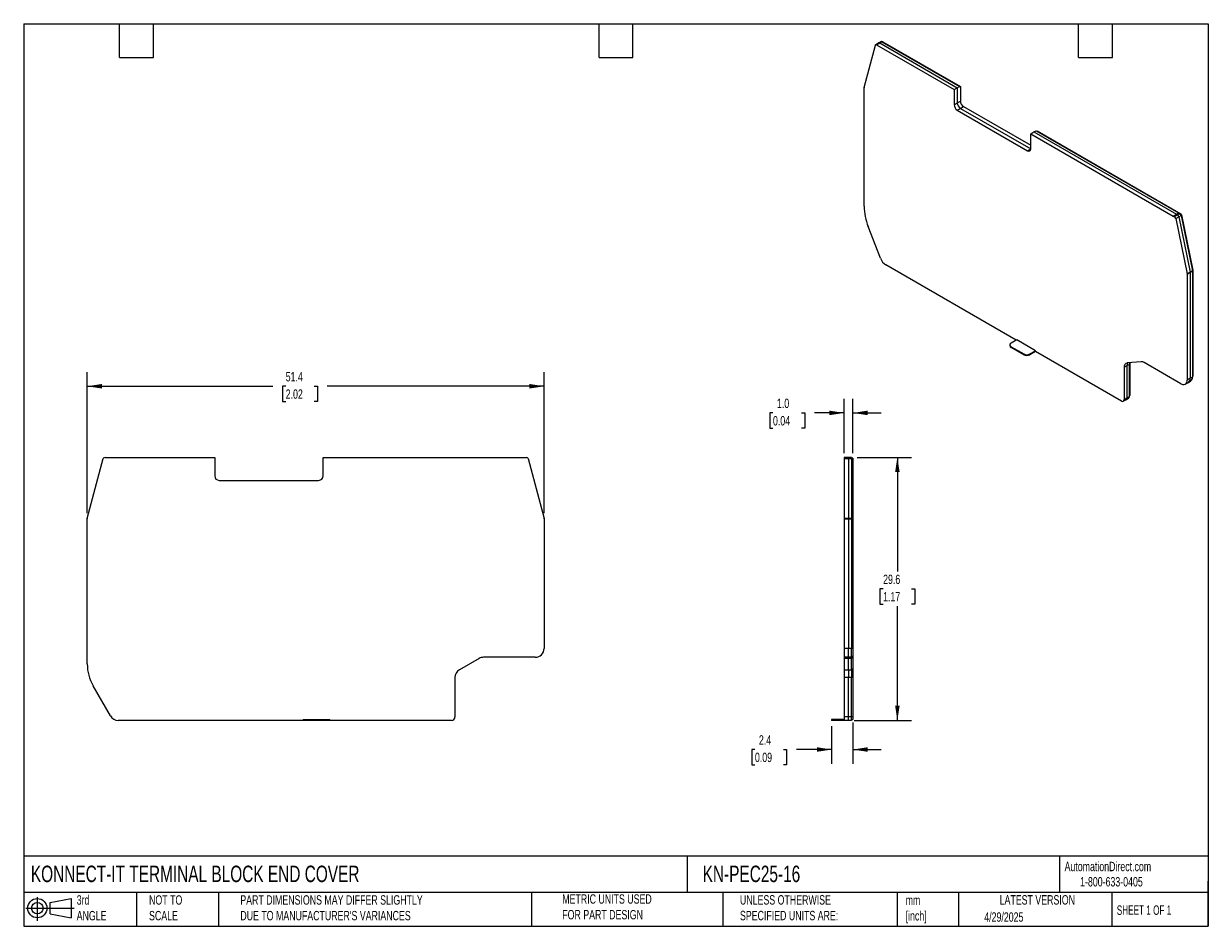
# Model space of a CAD drawing. Header units: millimetres. Extents: x 3 to 137, y 3 to 105.
import ezdxf

# ---------------------------------------------------------------- set-up
doc = ezdxf.new("R2010")
doc.units = ezdxf.units.MM
doc.header["$LTSCALE"] = 0.5
doc.linetypes.add('SLD-Solid', pattern=[0])
doc.layers.add('DIMENSIONS', color=140, linetype='SLD-Solid', lineweight=25)
doc.layers.add('TEXT', color=140, linetype='SLD-Solid', lineweight=25)
doc.layers.add('SLD-DEFPOINTS', color=7, linetype='Continuous')
doc.styles.add('SLDTEXTSTYLE0', font='TXT', dxfattribs={"width": 0.7})
doc.styles.add('SLDTEXTSTYLE1', font='TXT', dxfattribs={"width": 0.65})
doc.dimstyles.new('SLDDIMSTYLE0', dxfattribs={"dimtxt": 1.079004, "dimasz": 1.651, "dimexe": 0, "dimexo": 0.0625, "dimgap": 0.269751, "dimtad": 0, "dimtih": 1, "dimtoh": 1, "dimrnd": 1e-09, "dimzin": 12, "dimdsep": 46, "dimtxsty": 'SLDTEXTSTYLE0', "dimsah": 1, "dimcen": 0.09, "dimadec": 0, "dimazin": 3, "dimtfac": 1, "dimtofl": 0, "dimtmove": 0, "dimatfit": 3, "dimfxl": 0, "dimfrac": 2, "dimtolj": 1, "dimtzin": 12, "dimarcsym": 0})
doc.dimstyles.new('SLDDIMSTYLE1', dxfattribs={"dimtxt": 1.079004, "dimasz": 1.651, "dimexe": 0, "dimexo": 0.0625, "dimgap": 0.269751, "dimtad": 0, "dimtih": 1, "dimtoh": 1, "dimrnd": 1e-09, "dimzin": 12, "dimdsep": 46, "dimtxsty": 'SLDTEXTSTYLE0', "dimsah": 1, "dimcen": 0.09, "dimadec": 0, "dimazin": 3, "dimtfac": 1, "dimtmove": 0, "dimatfit": 0, "dimfxl": 0, "dimfrac": 2, "dimtolj": 1, "dimtzin": 12, "dimarcsym": 0})
doc.dimstyles.new('SLDDIMSTYLE2', dxfattribs={"dimtxt": 1.079004, "dimasz": 1.651, "dimexe": 0, "dimexo": 0.0625, "dimgap": 0.269751, "dimtad": 0, "dimtih": 1, "dimtoh": 1, "dimrnd": 1e-09, "dimzin": 4, "dimdsep": 46, "dimtxsty": 'SLDTEXTSTYLE0', "dimsah": 1, "dimcen": 0.09, "dimadec": 0, "dimazin": 1, "dimtfac": 1, "dimtmove": 0, "dimatfit": 0, "dimfxl": 0, "dimfrac": 2, "dimtolj": 1, "dimtzin": 12, "dimarcsym": 0})

# ---------------------------------------------------------------- blocks, each defined once
blk = doc.blocks.new('Block11')
at = {"color": 7, "linetype": 'SLD-Solid', "lineweight": 18}
for p, q in [((0, 1.44), (5.44, 1.44)), ((1.29, 2.66), (1.29, 0)), ((2.74, 2.08), (5.09, 2.52)), ((2.74, 0.8), (2.74, 2.08)), ((5.09, 2.52), (5.09, 0.37)), ((2.74, 0.8), (5.09, 0.37))]:
    blk.add_line(p, q, dxfattribs=at)
for radius in [1.08, 0.643]:
    blk.add_circle((1.29, 1.44), radius, dxfattribs=at)
blk = doc.blocks.new('Block12')
at = {"layer": 'SLD-DEFPOINTS'}
blk.add_blockref('Block11', (0, 0), dxfattribs=at)
blk = doc.blocks.new('_D')
at = {"layer": 'DIMENSIONS'}
for p, q in [((10.33, 49.67), (10.33, 65.55)), ((61.76, 49.67), (61.76, 65.55)), ((10.33, 63.96), (31.21, 63.96)), ((32.67, 63.96), (32.31, 63.96)), ((32.31, 63.96), (32.31, 62.25)), ((35.88, 63.96), (36.24, 63.96)), ((36.24, 63.96), (36.24, 62.25)), ((61.76, 63.96), (37.34, 63.96)), ((32.31, 62.25), (32.67, 62.25)), ((36.24, 62.25), (35.88, 62.25))]:
    blk.add_line(p, q, dxfattribs=at)
for points in [[(10.33, 63.96), (11.98, 63.71), (11.98, 64.22)], [(61.76, 63.96), (60.11, 64.22), (60.11, 63.71)]]:
    blk.add_solid(points, dxfattribs=at)
at = {"layer": 'DIMENSIONS', "char_height": 1.058, "attachment_point": 1, "style": 'SLDTEXTSTYLE0'}
for s, insert in [('51.4', (32.67, 65.57)), ('2.02', (32.67, 63.61))]:
    blk.add_mtext(s, dxfattribs=dict(at, insert=insert))
blk = doc.blocks.new('_D_1')
at = {"layer": 'DIMENSIONS'}
for p, q in [((94.12, 25.72), (94.12, 21.48)), ((96.52, 26.12), (96.52, 21.48)), ((85.49, 23.07), (85.13, 23.07)), ((85.13, 23.07), (85.13, 21.36)), ((88.7, 23.07), (89.06, 23.07)), ((89.06, 23.07), (89.06, 21.36)), ((94.12, 23.07), (90.16, 23.07)), ((96.52, 23.07), (99.7, 23.07)), ((85.13, 21.36), (85.49, 21.36)), ((89.06, 21.36), (88.7, 21.36))]:
    blk.add_line(p, q, dxfattribs=at)
for points in [[(94.12, 23.07), (92.47, 23.33), (92.47, 22.82)], [(96.52, 23.07), (98.17, 22.82), (98.17, 23.33)]]:
    blk.add_solid(points, dxfattribs=at)
at = {"layer": 'DIMENSIONS', "char_height": 1.058, "attachment_point": 1, "style": 'SLDTEXTSTYLE0'}
for s, insert in [('2.4', (85.94, 24.68)), ('0.09', (85.49, 22.72))]:
    blk.add_mtext(s, dxfattribs=dict(at, insert=insert))
blk = doc.blocks.new('_D_2')
at = {"layer": 'DIMENSIONS'}
for p, q in [((97.01, 55.96), (103.11, 55.96)), ((101.52, 55.96), (101.52, 43.11)), ((99.92, 41.16), (99.56, 41.16)), ((99.56, 41.16), (99.56, 39.44)), ((103.13, 41.16), (103.49, 41.16)), ((103.49, 41.16), (103.49, 39.44)), ((99.56, 39.44), (99.92, 39.44)), ((101.52, 26.35), (101.52, 39.2)), ((103.49, 39.44), (103.13, 39.44)), ((96.66, 26.35), (103.11, 26.35))]:
    blk.add_line(p, q, dxfattribs=at)
for points in [[(101.52, 55.96), (101.27, 54.31), (101.78, 54.31)], [(101.52, 26.35), (101.78, 28), (101.27, 28)]]:
    blk.add_solid(points, dxfattribs=at)
at = {"layer": 'DIMENSIONS', "char_height": 1.058, "attachment_point": 1, "style": 'SLDTEXTSTYLE0'}
for s, insert in [('29.6', (99.92, 42.76)), ('1.17', (99.92, 40.81))]:
    blk.add_mtext(s, dxfattribs=dict(at, insert=insert))
blk = doc.blocks.new('_D_3')
at = {"layer": 'DIMENSIONS'}
for p, q in [((95.52, 56.45), (95.52, 62.55)), ((96.52, 56.42), (96.52, 62.55)), ((87.52, 60.96), (87.16, 60.96)), ((87.16, 60.96), (87.16, 59.25)), ((90.73, 60.96), (91.09, 60.96)), ((91.09, 60.96), (91.09, 59.25)), ((95.52, 60.96), (92.19, 60.96)), ((96.52, 60.96), (99.7, 60.96)), ((87.16, 59.25), (87.52, 59.25)), ((91.09, 59.25), (90.73, 59.25))]:
    blk.add_line(p, q, dxfattribs=at)
for points in [[(95.52, 60.96), (93.87, 61.22), (93.87, 60.71)], [(96.52, 60.96), (98.17, 60.71), (98.17, 61.22)]]:
    blk.add_solid(points, dxfattribs=at)
at = {"layer": 'DIMENSIONS', "char_height": 1.058, "attachment_point": 1, "style": 'SLDTEXTSTYLE0'}
for s, insert in [('1.0', (87.97, 62.57)), ('0.04', (87.52, 60.61))]:
    blk.add_mtext(s, dxfattribs=dict(at, insert=insert))

msp = doc.modelspace()

# ---------------------------------------------------------------- linework, layer by layer
for p, q in [((99.684, 102.756), (99.437, 102.613)), ((99.537, 102.603), (99.784, 102.746)), ((99.784, 102.746), (108.511, 97.708)), ((99.84, 102.73), (99.825, 102.722)), ((99.855, 102.705), (99.89, 102.725)), ((99.89, 102.725), (108.617, 97.687)), ((97.773, 97.598), (99.046, 102.357)), ((99.437, 102.613), (99.083, 102.409)), ((99.183, 102.399), (99.537, 102.603)), ((99.183, 102.399), (107.91, 97.361)), ((99.537, 102.603), (108.264, 97.565)), ((99.537, 102.603), (108.264, 97.565)), ((97.768, 84.222), (97.768, 97.558)), ((107.91, 97.361), (108.264, 97.565)), ((107.91, 97.361), (107.91, 95.656)), ((108.264, 97.565), (108.511, 97.708)), ((108.264, 97.565), (108.264, 95.86)), ((108.264, 97.565), (108.264, 95.86)), ((108.511, 97.708), (108.511, 97.626)), ((108.617, 97.687), (108.511, 97.626)), ((108.617, 97.687), (108.617, 96.064)), ((108.264, 95.86), (108.617, 96.064)), ((107.91, 95.656), (108.264, 95.86)), ((108.264, 95.043), (108.617, 95.247)), ((108.264, 95.043), (116.183, 90.471)), ((108.617, 95.247), (108.971, 95.452)), ((108.617, 95.247), (116.537, 90.676)), ((108.617, 95.247), (116.537, 90.676)), ((108.971, 95.452), (116.537, 91.084)), ((116.537, 92.381), (116.891, 92.585)), ((116.537, 90.676), (116.537, 92.381)), ((116.537, 92.381), (132.579, 83.12)), ((116.891, 92.585), (117.138, 92.728)), ((116.891, 92.585), (132.932, 83.324)), ((116.891, 92.585), (132.932, 83.324)), ((117.138, 92.728), (133.18, 83.467)), ((117.209, 92.687), (117.244, 92.707)), ((117.244, 92.707), (133.427, 83.365)), ((116.183, 90.471), (116.537, 90.676)), ((132.579, 83.12), (132.932, 83.324)), ((132.579, 83.12), (132.72, 83.039)), ((133.073, 83.243), (132.72, 83.039)), ((132.856, 82.839), (133.21, 83.043)), ((132.856, 82.839), (134.13, 76.609)), ((132.932, 83.324), (133.18, 83.467)), ((132.932, 83.324), (133.073, 83.243)), ((132.932, 83.324), (133.073, 83.243)), ((133.321, 83.386), (133.073, 83.243)), ((133.18, 83.467), (133.321, 83.386)), ((133.21, 83.043), (133.457, 83.186)), ((133.21, 83.043), (134.483, 76.813)), ((133.21, 83.043), (134.483, 76.813)), ((133.427, 83.365), (133.379, 83.337)), ((133.443, 83.235), (133.495, 83.265)), ((133.457, 83.186), (134.731, 76.956)), ((133.495, 83.265), (134.769, 77.036)), ((99.62, 78.378), (98.232, 81.954)), ((114.894, 69.151), (100.232, 77.616)), ((134.483, 76.813), (134.13, 76.609)), ((134.135, 76.564), (134.488, 76.768)), ((134.135, 76.564), (134.135, 64.658)), ((134.731, 76.956), (134.483, 76.813)), ((134.488, 76.768), (134.736, 76.911)), ((134.488, 76.768), (134.488, 64.862)), ((134.488, 76.768), (134.488, 64.862)), ((134.769, 77.036), (134.72, 77.008)), ((134.725, 76.986), (134.771, 77.013)), ((134.736, 76.911), (134.736, 65.005)), ((134.771, 77.013), (134.771, 65.107)), ((114.182, 68.621), (114.182, 68.539)), ((114.965, 69.192), (114.329, 68.825)), ((114.329, 68.417), (115.743, 67.6)), ((114.329, 68.335), (114.329, 68.417)), ((115.743, 67.519), (114.329, 68.335)), ((117.086, 67.968), (114.965, 69.192)), ((115.743, 67.6), (115.743, 67.519)), ((116.45, 67.6), (117.086, 67.968)), ((117.086, 67.886), (116.45, 67.519)), ((116.45, 67.519), (116.45, 67.6)), ((117.086, 67.886), (117.086, 67.968)), ((126.756, 62.304), (117.086, 67.886)), ((128.957, 66.722), (127.392, 66.582)), ((127.392, 66.283), (127.039, 66.079)), ((127.039, 66.079), (127.039, 62.467)), ((127.64, 66.426), (127.392, 66.283)), ((127.392, 62.671), (127.392, 66.283)), ((127.392, 62.671), (127.392, 66.283)), ((127.64, 62.814), (127.64, 66.426)), ((127.675, 66.528), (127.644, 66.509)), ((127.678, 66.607), (127.675, 66.528)), ((127.675, 66.528), (127.675, 62.916)), ((133.428, 64.25), (129.31, 66.627)), ((133.928, 64.2), (134.281, 64.404)), ((134.488, 64.862), (134.135, 64.658)), ((134.281, 64.404), (134.529, 64.547)), ((134.736, 65.005), (134.488, 64.862)), ((134.771, 65.107), (134.736, 65.087)), ((127.64, 62.814), (127.392, 62.671)), ((127.675, 62.916), (127.64, 62.896)), ((126.956, 62.284), (127.309, 62.488)), ((127.392, 62.671), (127.039, 62.467)), ((127.309, 62.488), (127.557, 62.631)), ((10.337, 49.085), (12.139, 55.814)), ((12.332, 55.962), (24.674, 55.962)), ((24.674, 55.962), (24.674, 53.874)), ((36.874, 53.874), (36.874, 55.962)), ((36.874, 55.962), (59.56, 55.962)), ((59.56, 55.962), (59.76, 55.962)), ((59.953, 55.814), (61.754, 49.085)), ((96.023, 55.962), (95.523, 55.962)), ((95.523, 55.962), (95.523, 55.814)), ((95.523, 55.962), (96.023, 55.962)), ((95.523, 55.962), (95.523, 55.962)), ((95.523, 55.814), (96.023, 55.814)), ((95.523, 55.814), (95.523, 49.085)), ((96.023, 55.814), (96.023, 55.962)), ((96.373, 55.962), (96.023, 55.962)), ((96.023, 55.814), (96.023, 55.962)), ((96.023, 55.962), (96.373, 55.962)), ((96.023, 55.814), (96.023, 49.085)), ((96.023, 55.814), (96.373, 55.814)), ((96.023, 55.814), (96.023, 49.085)), ((96.373, 55.814), (96.373, 55.962)), ((96.523, 55.862), (96.373, 55.862)), ((96.523, 55.862), (96.373, 55.862)), ((96.373, 55.814), (96.373, 49.085)), ((96.373, 55.788), (96.523, 55.788)), ((96.523, 55.862), (96.523, 55.788)), ((96.523, 55.788), (96.523, 49.059)), ((25.174, 53.374), (36.374, 53.374)), ((10.331, 32.702), (10.331, 49.033)), ((61.761, 49.033), (61.761, 34.453)), ((95.523, 49.085), (95.523, 49.033)), ((96.023, 49.085), (95.523, 49.085)), ((95.523, 49.033), (95.523, 34.453)), ((95.523, 49.033), (96.023, 49.033)), ((96.023, 49.033), (96.023, 49.085)), ((96.373, 49.085), (96.023, 49.085)), ((96.023, 49.033), (96.023, 49.085)), ((96.023, 49.033), (96.023, 34.453)), ((96.023, 49.033), (96.373, 49.033)), ((96.023, 49.033), (96.023, 34.453)), ((96.373, 49.033), (96.373, 49.085)), ((96.523, 49.059), (96.373, 49.059)), ((96.373, 49.033), (96.373, 34.453)), ((96.373, 49.033), (96.523, 49.033)), ((96.523, 49.059), (96.523, 49.033)), ((96.523, 49.033), (96.523, 34.453)), ((60.761, 33.453), (54.938, 33.453)), ((96.023, 34.453), (95.523, 34.453)), ((95.523, 34.453), (95.523, 33.453)), ((96.023, 33.453), (95.523, 33.453)), ((95.523, 33.453), (96.023, 33.453)), ((95.523, 33.453), (95.523, 33.319)), ((96.023, 33.453), (96.023, 34.453)), ((96.373, 34.453), (96.023, 34.453)), ((96.023, 33.453), (96.023, 34.453)), ((96.023, 33.453), (96.023, 33.319)), ((96.373, 33.453), (96.023, 33.453)), ((96.023, 33.453), (96.373, 33.453)), ((96.023, 33.453), (96.023, 33.319)), ((96.373, 33.453), (96.373, 34.453)), ((96.523, 34.453), (96.373, 34.453)), ((96.373, 33.553), (96.523, 33.553)), ((96.523, 33.553), (96.373, 33.553)), ((96.373, 33.453), (96.373, 33.319)), ((96.523, 33.405), (96.373, 33.405)), ((96.523, 34.453), (96.523, 33.553)), ((96.523, 33.553), (96.523, 33.405)), ((96.523, 33.405), (96.523, 32.128)), ((54.438, 33.319), (52.226, 32.041)), ((96.023, 33.319), (95.523, 33.319)), ((95.523, 33.319), (95.523, 32.041)), ((95.523, 32.041), (96.023, 32.041)), ((95.523, 32.041), (95.523, 31.175)), ((96.023, 32.041), (96.023, 33.319)), ((96.373, 33.319), (96.023, 33.319)), ((96.023, 32.041), (96.023, 33.319)), ((96.023, 32.041), (96.023, 31.175)), ((96.023, 32.041), (96.373, 32.041)), ((96.023, 32.041), (96.023, 31.175)), ((96.373, 32.041), (96.373, 33.319)), ((96.523, 32.128), (96.373, 32.128)), ((96.373, 32.041), (96.373, 31.175)), ((96.523, 32.128), (96.523, 31.175)), ((51.726, 31.175), (51.726, 26.753)), ((96.023, 31.175), (95.523, 31.175)), ((95.523, 31.175), (95.523, 26.753)), ((96.023, 26.753), (96.023, 31.175)), ((96.373, 31.175), (96.023, 31.175)), ((96.023, 26.753), (96.023, 31.175)), ((96.523, 31.175), (96.373, 31.175)), ((96.373, 26.753), (96.373, 31.175)), ((96.523, 31.175), (96.523, 26.753)), ((12.949, 26.853), (10.987, 30.252)), ((96.023, 26.753), (95.523, 26.753)), ((95.523, 26.753), (95.523, 26.353)), ((96.023, 26.353), (96.023, 26.753)), ((96.373, 26.753), (96.023, 26.753)), ((96.023, 26.353), (96.023, 26.753)), ((96.373, 26.353), (96.373, 26.753)), ((96.523, 26.753), (96.373, 26.753)), ((96.523, 26.753), (96.523, 26.453)), ((34.651, 26.353), (13.815, 26.353)), ((34.651, 26.453), (35.151, 26.453)), ((34.651, 26.453), (34.651, 26.353)), ((35.151, 26.353), (35.151, 26.453)), ((35.151, 26.453), (37.151, 26.453)), ((37.151, 26.353), (35.151, 26.353)), ((37.151, 26.453), (37.151, 26.353)), ((37.151, 26.453), (37.651, 26.453)), ((37.651, 26.353), (37.651, 26.453)), ((51.326, 26.353), (37.651, 26.353)), ((94.623, 26.453), (94.123, 26.453)), ((94.123, 26.453), (94.623, 26.453)), ((94.123, 26.453), (94.123, 26.453)), ((94.123, 26.453), (94.123, 26.353)), ((95.523, 26.453), (94.623, 26.453)), ((94.623, 26.453), (95.523, 26.453)), ((94.623, 26.353), (94.623, 26.453)), ((95.523, 26.353), (94.623, 26.353)), ((96.023, 26.353), (95.523, 26.353)), ((96.373, 26.353), (96.023, 26.353)), ((96.373, 26.453), (96.523, 26.453))]:
    msp.add_line(p, q)
at = {"flags": 128}
for points in [[(99.046, 102.357), (99.054, 102.377), (99.065, 102.394), (99.08, 102.407), (99.097, 102.415), (99.116, 102.418), (99.137, 102.416), (99.16, 102.41), (99.183, 102.399)], [(127.659, 66.606), (127.646, 66.529), (127.64, 66.426)], [(35.151, 26.353), (35.054, 26.353), (34.96, 26.353), (34.873, 26.353), (34.798, 26.353), (34.735, 26.353), (34.689, 26.353), (34.661, 26.353), (34.651, 26.353)], [(37.651, 26.353), (37.642, 26.353), (37.613, 26.353), (37.567, 26.353), (37.505, 26.353), (37.429, 26.353), (37.343, 26.353), (37.249, 26.353), (37.151, 26.353)], [(94.623, 26.353), (94.525, 26.353), (94.432, 26.353), (94.345, 26.353), (94.269, 26.353), (94.207, 26.353), (94.161, 26.353), (94.132, 26.353), (94.123, 26.353)]]:
    msp.add_lwpolyline(points, dxfattribs=at)
for centre, radius, start, end in [((99.726, 102.666), 0.099, 53.84974, 114.8398), ((99.861, 102.684), 0.0507, 54.67291, 114.01663), ((99.478, 102.523), 0.099, 53.84974, 114.8398), ((99.478, 102.523), 0.099, 53.84974, 114.8398), ((97.921, 97.559), 0.153, 165.56547, 180.51101), ((109.385, 96.099), 0.768, 182.60548, 237.39452), ((108.678, 95.691), 0.768, 182.60548, 237.39452), ((109.031, 95.895), 0.768, 182.60548, 237.39452), ((109.031, 95.895), 0.768, 182.60548, 237.39452), ((116.321, 90.641), 0.218, 230.79671, 9.21404), ((104.146, 84.346), 6.379, 181.10813, 202.02119), ((132.549, 82.775), 0.313, 11.63217, 57.06613), ((132.903, 82.98), 0.313, 11.6322, 57.06612), ((132.903, 82.98), 0.313, 11.6322, 57.06612), ((133.15, 83.122), 0.313, 11.63221, 57.06609), ((133.342, 83.234), 0.157, 11.6386, 57.06623), ((101.06, 78.908), 1.535, 200.22703, 237.36207), ((133.909, 76.563), 0.226, 0.346, 11.86527), ((134.263, 76.767), 0.226, 0.346, 11.86527), ((134.263, 76.767), 0.226, 0.346, 11.86527), ((134.51, 76.91), 0.226, 0.346, 11.86527), ((134.658, 77.012), 0.113, 0.34631, 11.87071), ((114.433, 68.564), 0.251, 185.6948, 245.62534), ((114.406, 68.621), 0.218, 110.78342, 249.21658), ((116.097, 68.283), 0.769, 242.60967, 297.39033), ((116.097, 68.201), 0.769, 242.60967, 297.39033), ((128.982, 66.108), 0.614, 57.65077, 92.35764), ((127.473, 66.149), 0.44, 100.54677, 189.25188), ((128.038, 66.304), 0.646, 153.97361, 181.8876), ((128.038, 66.304), 0.646, 153.97361, 181.8876), ((133.704, 64.588), 0.437, 230.79671, 9.21404), ((133.998, 64.808), 0.493, 305.01333, 6.29885), ((133.998, 64.808), 0.493, 305.01333, 6.29885), ((134.246, 64.951), 0.493, 305.01333, 6.29885), ((134.189, 65.087), 0.583, 336.20047, 1.94568), ((127.444, 62.793), 0.197, 305.01334, 6.29884), ((127.501, 62.907), 0.175, 322.62156, 3.06067), ((126.866, 62.439), 0.175, 230.79673, 9.21407), ((127.196, 62.65), 0.197, 305.01334, 6.29884), ((127.196, 62.65), 0.197, 305.01334, 6.29884), ((12.332, 55.762), 0.2, 90, 164.99991), ((59.76, 55.762), 0.2, 15.00759, 90.00001), ((25.174, 53.874), 0.5, 180, 270), ((36.374, 53.874), 0.5, 270, 0), ((10.531, 49.033), 0.2, 164.99241, 180), ((61.561, 49.033), 0.2, 0, 15.00009), ((54.938, 32.453), 1, 90, 120), ((60.761, 34.453), 1, 270, 0), ((15.231, 32.702), 4.9, 180.00001, 210.00003), ((52.726, 31.175), 1, 120, 180), ((13.815, 27.353), 1, 210.00002, 270), ((51.326, 26.753), 0.4, 270.00006, 360)]:
    msp.add_arc(centre, radius, start, end)
at = {"layer": 'TEXT'}
for p, q in [((3.175, 104.775), (136.525, 104.775)), ((3.175, 104.775), (3.175, 3.175)), ((13.97, 100.965), (13.97, 104.775)), ((17.78, 100.965), (17.78, 104.775)), ((67.945, 100.965), (67.945, 104.775)), ((71.755, 100.965), (71.755, 104.775)), ((121.92, 100.965), (121.92, 104.775)), ((125.73, 100.965), (125.73, 104.775)), ((136.525, 104.775), (136.525, 3.175)), ((13.97, 100.965), (17.78, 100.965)), ((67.945, 100.965), (71.755, 100.965)), ((121.92, 100.965), (125.73, 100.965)), ((136.525, 11.063), (3.175, 11.063)), ((77.879, 11.063), (77.879, 6.985)), ((119.788, 11.063), (119.788, 6.985)), ((136.525, 3.175), (136.525, 8.255)), ((136.525, 6.985), (3.175, 6.985)), ((15.875, 6.985), (15.875, 3.175)), ((25.106, 6.985), (25.106, 3.175)), ((60.323, 6.985), (60.323, 3.175)), ((81.89, 6.985), (81.89, 3.175)), ((101.512, 6.985), (101.512, 3.175)), ((108.406, 6.985), (108.406, 3.175)), ((125.674, 6.985), (125.674, 3.175)), ((3.175, 3.175), (136.525, 3.175))]:
    msp.add_line(p, q, dxfattribs=at)

# ---------------------------------------------------------------- block references
at = {"layer": 'SLD-DEFPOINTS'}
msp.add_blockref('Block12', (3.419, 3.777), dxfattribs=at)

# ---------------------------------------------------------------- texts
at = {"layer": 'TEXT'}
for s, insert, char_height, attachment_point, style in [('KONNECT-IT TERMINAL BLOCK END COVER', (3.983, 10.003), 1.85208, 1, 'SLDTEXTSTYLE0'), ('KN-PEC25-16', (79.604, 10.003), 1.85208, 1, 'SLDTEXTSTYLE0'), ('AutomationDirect.com', (120.347, 10.438), 1.05833, 1, 'SLDTEXTSTYLE0'), ('1-800-633-0405', (122.096, 8.719), 1.05833, 1, 'SLDTEXTSTYLE0'), ('3rd^JANGLE', (9.141, 6.669), 1.0583, 1, 'SLDTEXTSTYLE0'), ('NOT TO^JSCALE', (17.288, 6.669), 1.05833, 1, 'SLDTEXTSTYLE0'), ("PART DIMENSIONS MAY DIFFER SLIGHTLY ^JDUE TO MANUFACTURER'S VARIANCES", (27.56, 6.67), 1.05833, 1, 'SLDTEXTSTYLE0'), ('METRIC UNITS USED ^JFOR PART DESIGN', (63.802, 6.778), 1.05833, 1, 'SLDTEXTSTYLE0'), ('UNLESS OTHERWISE ^JSPECIFIED UNITS ARE:', (83.804, 6.68), 1.05833, 1, 'SLDTEXTSTYLE0'), ('LATEST VERSION', (117.276, 6.682), 1.05833, 2, 'SLDTEXTSTYLE0'), ('mm^J[inch]', (102.454, 6.649), 1.0583, 1, 'SLDTEXTSTYLE0'), ('SHEET 1 OF 1', (126.221, 5.526), 1.05833, 1, 'SLDTEXTSTYLE1'), ('4/29/2025', (111.306, 4.749), 1.0583, 1, 'SLDTEXTSTYLE0')]:
    msp.add_mtext(s, dxfattribs=dict(at, insert=insert, char_height=char_height, attachment_point=attachment_point, style=style))

# ---------------------------------------------------------------- dimensions: what is measured, and where the dimension line sits
at = {"layer": 'DIMENSIONS'}
for base, p1, p2, angle, picture, middle in [((10.331, 63.962), (61.761, 49.033), (10.331, 49.033), 360, '_D', (34.276, 63.962)), ((101.523, 55.962), (96.023, 26.353), (96.373, 55.962), 89.99997, '_D_2', (101.523, 41.157))]:
    dim = msp.add_linear_dim(base=base, p1=p1, p2=p2, angle=angle, dimstyle='SLDDIMSTYLE0', dxfattribs=at)
    dim.commit()
    dim.dimension.update_dxf_attribs({"geometry": picture, "text_midpoint": middle, "dimtype": 160})
for base, p1, p2, dimstyle, picture, middle in [((96.523, 60.962), (95.523, 55.814), (96.523, 55.788), 'SLDDIMSTYLE2', '_D_3', (89.123, 60.962)), ((96.523, 23.071), (94.123, 26.353), (96.523, 26.753), 'SLDDIMSTYLE1', '_D_1', (87.093, 23.071))]:
    dim = msp.add_linear_dim(base=base, p1=p1, p2=p2, dimstyle=dimstyle, dxfattribs=at)
    dim.commit()
    dim.dimension.update_dxf_attribs({"geometry": picture, "text_midpoint": middle, "dimtype": 160})

doc.saveas('drawing.dxf')
